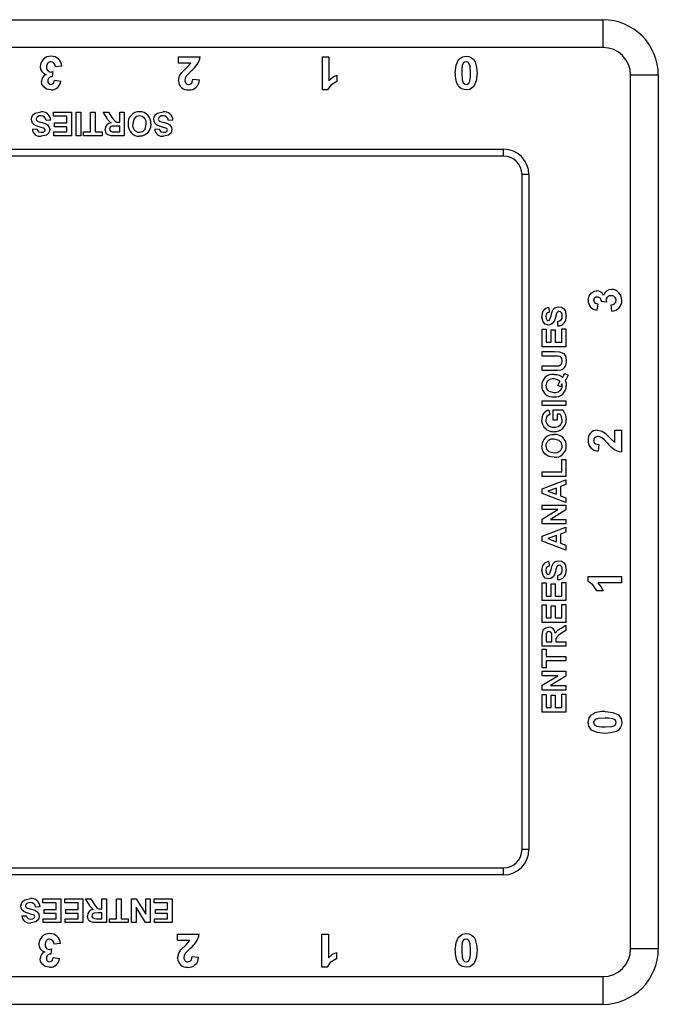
# Model space of a CAD drawing. Extents: x 0 to 219, y 0 to 158.
# Tile 3 of 3: x 150 to 219, y 51 to 158. Entities that reach past the tile are written whole.
import ezdxf

# ---------------------------------------------------------------- set-up
doc = ezdxf.new("R2010")
doc.units = 0
doc.layers.get('0').update_dxf_attribs({"linetype": 'CONTINUOUS'})

msp = doc.modelspace()

# ---------------------------------------------------------------- linework, layer by layer
at = {"color": 7, "linetype": 'CONTINUOUS'}
for p, q in [((78.38, 157.77), (213.13, 157.77)), ((213.13, 157.77), (213.13, 154.77)), ((213.13, 154.77), (78.38, 154.77)), ((167.21, 153.77), (169.56, 153.77)), ((167.21, 153.08), (167.21, 153.77)), ((182.78, 153.77), (183.47, 153.77)), ((182.78, 150.18), (182.78, 153.77)), ((183.47, 153.77), (183.47, 151.21)), ((154.58, 152.75), (153.89, 152.67)), ((168.54, 153.08), (167.21, 153.08)), ((153.61, 152.16), (153.55, 151.61)), ((153.8, 151.24), (154.49, 151.13)), ((168.77, 151.33), (169.46, 151.26)), ((184.35, 151.79), (184.35, 151.1)), ((216.13, 57.27), (216.13, 151.77)), ((219.13, 151.77), (216.13, 151.77)), ((219.13, 151.77), (219.13, 57.27)), ((183.33, 150.18), (182.78, 150.18)), ((153.66, 147.35), (153.66, 147.77)), ((153.66, 147.77), (155.61, 147.77)), ((155.11, 147.35), (153.66, 147.35)), ((155.11, 146.62), (155.11, 147.35)), ((155.61, 147.77), (155.61, 145.21)), ((156.13, 145.21), (156.13, 147.77)), ((156.13, 147.77), (156.63, 147.77)), ((156.63, 147.77), (156.63, 145.21)), ((157.68, 145.63), (157.68, 147.77)), ((157.68, 147.77), (158.17, 147.77)), ((158.17, 147.77), (158.17, 145.63)), ((159.37, 147.27), (159.06, 147.77)), ((159.06, 147.77), (159.64, 147.77)), ((159.64, 147.77), (160, 147.19)), ((160.84, 146.69), (160.84, 147.77)), ((160.84, 147.77), (161.33, 147.77)), ((161.33, 147.77), (161.33, 145.21)), ((151.39, 145.93), (151.88, 145.96)), ((153.37, 146.92), (152.87, 146.88)), ((153.79, 146.19), (153.79, 146.62)), ((153.79, 146.62), (155.11, 146.62)), ((155.11, 146.19), (153.79, 146.19)), ((155.11, 145.63), (155.11, 146.19)), ((160.84, 146.26), (160.44, 146.26)), ((160.73, 146.69), (160.84, 146.69)), ((160.84, 145.63), (160.84, 146.26)), ((164.63, 145.93), (165.12, 145.96)), ((166.6, 146.92), (166.11, 146.88)), ((153.7, 145.21), (153.7, 145.63)), ((153.7, 145.63), (155.11, 145.63)), ((155.61, 145.21), (153.7, 145.21)), ((156.63, 145.21), (156.13, 145.21)), ((156.92, 145.21), (156.92, 145.63)), ((156.92, 145.63), (157.68, 145.63)), ((158.93, 145.21), (156.92, 145.21)), ((158.17, 145.63), (158.93, 145.63)), ((158.93, 145.63), (158.93, 145.21)), ((161.33, 145.21), (160.26, 145.21)), ((160.42, 145.63), (160.84, 145.63)), ((91.13, 143.77), (202.38, 143.77)), ((202.38, 143.02), (91.13, 143.02)), ((202.38, 143.02), (202.38, 143.77)), ((205.13, 141.02), (204.38, 141.02)), ((204.38, 68.02), (204.38, 141.02)), ((205.13, 141.02), (205.13, 68.02)), ((212.59, 127.03), (212.49, 126.34)), ((213.52, 127.22), (212.96, 127.28)), ((214.11, 126.25), (214.02, 126.94)), ((207.28, 126.62), (207.32, 126.12)), ((208.27, 124.64), (208.24, 125.13)), ((206.56, 122.4), (206.56, 124.31)), ((206.56, 124.31), (206.99, 124.31)), ((206.99, 124.31), (206.99, 122.89)), ((207.55, 122.89), (207.55, 124.21)), ((207.55, 124.21), (207.98, 124.21)), ((207.98, 124.21), (207.98, 122.89)), ((208.7, 122.89), (208.7, 124.34)), ((208.7, 124.34), (209.13, 124.34)), ((209.13, 124.34), (209.13, 122.4)), ((206.99, 122.89), (207.55, 122.89)), ((207.98, 122.89), (208.7, 122.89)), ((209.13, 122.4), (206.56, 122.4)), ((206.56, 121.38), (206.56, 121.87)), ((206.56, 121.87), (207.9, 121.87)), ((207.98, 121.38), (206.56, 121.38)), ((206.56, 119.83), (206.56, 120.33)), ((206.56, 120.33), (207.95, 120.33)), ((207.92, 119.83), (206.56, 119.83)), ((209, 119.5), (209.36, 119.31)), ((208.57, 118.05), (208.27, 118.2)), ((206.56, 116.05), (206.56, 116.54)), ((206.56, 116.54), (209.13, 116.54)), ((209.13, 116.54), (209.13, 116.05)), ((209.13, 116.05), (206.56, 116.05)), ((207.28, 115.55), (207.38, 115.06)), ((207.75, 114.47), (207.75, 115.59)), ((207.75, 115.59), (208.78, 115.59)), ((208.17, 115.09), (208.17, 114.47)), ((208.51, 115.09), (208.17, 115.09)), ((208.17, 114.47), (207.75, 114.47)), ((214.44, 113.38), (215.13, 113.38)), ((214.44, 112.04), (214.44, 113.38)), ((215.13, 113.38), (215.13, 111.03)), ((212.69, 111.81), (212.62, 111.12)), ((208.7, 108.87), (208.7, 110.19)), ((208.7, 110.19), (209.13, 110.19)), ((209.13, 110.19), (209.13, 108.37)), ((206.56, 108.37), (206.56, 108.87)), ((206.56, 108.87), (208.7, 108.87)), ((209.13, 108.37), (206.56, 108.37)), ((206.56, 107.04), (209.13, 108.01)), ((209.13, 108.01), (209.13, 107.49)), ((206.56, 106.51), (206.56, 107.04)), ((209.13, 105.54), (206.56, 106.51)), ((208.11, 107.11), (207.19, 106.78)), ((207.19, 106.78), (208.11, 106.44)), ((208.11, 106.44), (208.11, 107.11)), ((209.13, 107.49), (208.54, 107.27)), ((208.54, 107.27), (208.54, 106.29)), ((208.54, 106.29), (209.13, 106.07)), ((209.13, 106.07), (209.13, 105.54)), ((206.56, 104.79), (206.56, 105.28)), ((206.56, 105.28), (209.13, 105.28)), ((206.56, 103.75), (208.25, 104.79)), ((208.25, 104.79), (206.56, 104.79)), ((209.13, 104.75), (207.47, 103.73)), ((209.13, 105.28), (209.13, 104.75)), ((206.56, 103.24), (206.56, 103.75)), ((207.47, 103.73), (209.13, 103.73)), ((209.13, 103.73), (209.13, 103.24)), ((209.13, 103.24), (206.56, 103.24)), ((206.56, 101.9), (209.13, 102.88)), ((209.13, 102.35), (208.54, 102.13)), ((209.13, 102.88), (209.13, 102.35)), ((206.56, 101.38), (206.56, 101.9)), ((209.13, 100.41), (206.56, 101.38)), ((208.11, 101.98), (207.19, 101.64)), ((207.19, 101.64), (208.11, 101.3)), ((208.11, 101.3), (208.11, 101.98)), ((208.54, 102.13), (208.54, 101.15)), ((208.54, 101.15), (209.13, 100.93)), ((209.13, 100.93), (209.13, 100.41)), ((207.28, 99.15), (207.32, 98.66)), ((208.27, 97.18), (208.24, 97.67)), ((211.53, 97.56), (215.13, 97.56)), ((211.53, 97), (211.53, 97.56)), ((215.13, 97.56), (215.13, 96.86)), ((206.56, 94.94), (206.56, 96.85)), ((206.56, 96.85), (206.99, 96.85)), ((206.99, 96.85), (206.99, 95.43)), ((207.55, 95.43), (207.55, 96.75)), ((207.55, 96.75), (207.98, 96.75)), ((207.98, 96.75), (207.98, 95.43)), ((208.7, 95.43), (208.7, 96.88)), ((208.7, 96.88), (209.13, 96.88)), ((209.13, 96.88), (209.13, 94.94)), ((213.15, 95.99), (212.46, 95.99)), ((215.13, 96.86), (212.57, 96.86)), ((209.13, 94.94), (206.56, 94.94)), ((206.99, 95.43), (207.55, 95.43)), ((207.98, 95.43), (208.7, 95.43)), ((206.56, 92.57), (206.56, 94.48)), ((206.56, 94.48), (206.99, 94.48)), ((206.99, 94.48), (206.99, 93.06)), ((207.55, 93.06), (207.55, 94.38)), ((207.55, 94.38), (207.98, 94.38)), ((207.98, 94.38), (207.98, 93.06)), ((208.7, 93.06), (208.7, 94.51)), ((208.7, 94.51), (209.13, 94.51)), ((209.13, 94.51), (209.13, 92.57)), ((206.99, 93.06), (207.55, 93.06)), ((207.98, 93.06), (208.7, 93.06)), ((209.13, 92.57), (206.56, 92.57)), ((209.13, 91.7), (208.55, 91.33)), ((208.62, 91.96), (209.13, 92.27)), ((209.13, 92.27), (209.13, 91.7)), ((206.56, 90), (206.56, 91.08)), ((206.99, 90.91), (206.99, 90.49)), ((207.61, 90.49), (207.61, 90.89)), ((208.04, 90.61), (208.04, 90.49)), ((209.13, 90), (206.56, 90)), ((206.56, 87.66), (206.56, 89.67)), ((206.56, 89.67), (206.99, 89.67)), ((206.99, 90.49), (207.61, 90.49)), ((206.99, 89.67), (206.99, 88.91)), ((208.04, 90.49), (209.13, 90.49)), ((209.13, 90.49), (209.13, 90)), ((206.99, 88.91), (209.13, 88.91)), ((209.13, 88.42), (206.99, 88.42)), ((206.99, 88.42), (206.99, 87.66)), ((209.13, 88.91), (209.13, 88.42)), ((206.99, 87.66), (206.56, 87.66)), ((206.56, 86.81), (206.56, 87.3)), ((206.56, 87.3), (209.13, 87.3)), ((206.56, 85.78), (208.25, 86.81)), ((208.25, 86.81), (206.56, 86.81)), ((209.13, 86.77), (207.47, 85.75)), ((209.13, 87.3), (209.13, 86.77)), ((206.56, 85.26), (206.56, 85.78)), ((209.13, 85.26), (206.56, 85.26)), ((207.47, 85.75), (209.13, 85.75)), ((209.13, 85.75), (209.13, 85.26)), ((206.56, 82.89), (206.56, 84.8)), ((206.56, 84.8), (206.99, 84.8)), ((206.99, 84.8), (206.99, 83.38)), ((207.55, 83.38), (207.55, 84.7)), ((207.55, 84.7), (207.98, 84.7)), ((207.98, 84.7), (207.98, 83.38)), ((208.7, 83.38), (208.7, 84.83)), ((208.7, 84.83), (209.13, 84.83)), ((209.13, 84.83), (209.13, 82.89)), ((206.99, 83.38), (207.55, 83.38)), ((207.98, 83.38), (208.7, 83.38)), ((209.13, 82.89), (206.56, 82.89)), ((205.13, 68.02), (204.38, 68.02)), ((91.13, 66.02), (202.38, 66.02)), ((202.38, 65.27), (91.13, 65.27)), ((202.38, 65.27), (202.38, 66.02)), ((152.24, 61.82), (151.74, 61.78)), ((152.53, 62.25), (152.53, 62.67)), ((152.53, 62.67), (154.47, 62.67)), ((153.98, 62.25), (152.53, 62.25)), ((153.98, 61.52), (153.98, 62.25)), ((154.47, 62.67), (154.47, 60.11)), ((154.9, 62.25), (154.9, 62.67)), ((154.9, 62.67), (156.85, 62.67)), ((156.35, 62.25), (154.9, 62.25)), ((156.35, 61.52), (156.35, 62.25)), ((156.85, 62.67), (156.85, 60.11)), ((157.45, 62.17), (157.14, 62.67)), ((157.14, 62.67), (157.72, 62.67)), ((157.72, 62.67), (158.08, 62.09)), ((158.92, 61.59), (158.92, 62.67)), ((158.92, 62.67), (159.41, 62.67)), ((159.41, 62.67), (159.41, 60.11)), ((160.5, 60.53), (160.5, 62.67)), ((160.5, 62.67), (160.99, 62.67)), ((160.99, 62.67), (160.99, 60.53)), ((162.11, 60.11), (162.11, 62.67)), ((162.11, 62.67), (162.64, 62.67)), ((163.64, 60.11), (162.61, 61.79)), ((162.61, 61.79), (162.61, 60.11)), ((162.64, 62.67), (163.66, 61.01)), ((163.66, 61.01), (163.66, 62.67)), ((163.66, 62.67), (164.15, 62.67)), ((164.15, 62.67), (164.15, 60.11)), ((164.58, 62.25), (164.58, 62.67)), ((164.58, 62.67), (166.53, 62.67)), ((166.03, 62.25), (164.58, 62.25)), ((166.03, 61.52), (166.03, 62.25)), ((166.53, 62.67), (166.53, 60.11)), ((150.26, 60.83), (150.75, 60.86)), ((152.66, 61.09), (152.66, 61.52)), ((152.66, 61.52), (153.98, 61.52)), ((153.98, 61.09), (152.66, 61.09)), ((153.98, 60.53), (153.98, 61.09)), ((155.03, 61.09), (155.03, 61.52)), ((155.03, 61.52), (156.35, 61.52)), ((156.35, 61.09), (155.03, 61.09)), ((156.35, 60.53), (156.35, 61.09)), ((158.92, 61.16), (158.52, 61.16)), ((158.81, 61.59), (158.92, 61.59)), ((158.92, 60.53), (158.92, 61.16)), ((164.71, 61.09), (164.71, 61.52)), ((164.71, 61.52), (166.03, 61.52)), ((166.03, 61.09), (164.71, 61.09)), ((166.03, 60.53), (166.03, 61.09)), ((152.56, 60.11), (152.56, 60.53)), ((152.56, 60.53), (153.98, 60.53)), ((154.47, 60.11), (152.56, 60.11)), ((154.94, 60.11), (154.94, 60.53)), ((154.94, 60.53), (156.35, 60.53)), ((156.85, 60.11), (154.94, 60.11)), ((159.41, 60.11), (158.34, 60.11)), ((158.5, 60.53), (158.92, 60.53)), ((159.74, 60.11), (159.74, 60.53)), ((159.74, 60.53), (160.5, 60.53)), ((161.75, 60.11), (159.74, 60.11)), ((160.99, 60.53), (161.75, 60.53)), ((161.75, 60.53), (161.75, 60.11)), ((162.61, 60.11), (162.11, 60.11)), ((164.15, 60.11), (163.64, 60.11)), ((164.62, 60.11), (164.62, 60.53)), ((164.62, 60.53), (166.03, 60.53)), ((166.53, 60.11), (164.62, 60.11)), ((167.11, 58.18), (167.11, 58.87)), ((167.11, 58.87), (169.46, 58.87)), ((182.73, 58.87), (183.42, 58.87)), ((182.73, 55.28), (182.73, 58.87)), ((183.42, 58.87), (183.42, 56.31)), ((154.44, 57.85), (153.75, 57.77)), ((168.44, 58.18), (167.11, 58.18)), ((153.47, 57.26), (153.4, 56.71)), ((184.3, 56.89), (184.3, 56.2)), ((219.13, 57.27), (216.13, 57.27)), ((153.65, 56.34), (154.34, 56.23)), ((168.68, 56.43), (169.37, 56.36)), ((183.29, 55.28), (182.73, 55.28)), ((78.38, 54.27), (213.13, 54.27)), ((213.13, 54.27), (213.13, 51.27)), ((213.13, 51.27), (78.38, 51.27))]:
    msp.add_line(p, q, dxfattribs=at)
for points in [[(197.15, 152), (197.24, 152.85), (197.51, 153.45)], [(197.51, 153.45), (197.93, 153.75), (198.33, 153.82)], [(198.33, 153.82), (198.63, 153.78), (198.92, 153.66), (199.15, 153.46), (199.31, 153.2), (199.47, 152.61), (199.51, 151.99)], [(167.55, 152.06), (168.12, 152.62), (168.54, 153.08)], [(197.92, 152.87), (197.86, 152.38), (197.85, 152)], [(198.33, 153.22), (198.17, 153.19), (198.04, 153.1), (197.92, 152.87)], [(198.81, 152), (198.77, 152.73), (198.64, 153.07), (198.51, 153.18), (198.33, 153.22)], [(153.34, 152.11), (153.5, 152.13), (153.61, 152.16)], [(153.4, 150.78), (153.58, 150.83), (153.71, 150.96), (153.8, 151.24)], [(167.21, 151.16), (167.32, 151.69), (167.55, 152.06)], [(168.03, 151.66), (167.93, 151.44), (167.9, 151.25)], [(168.58, 152.24), (168.27, 151.93), (168.03, 151.66)], [(168.32, 150.78), (168.47, 150.8), (168.6, 150.87), (168.69, 150.99), (168.77, 151.33)], [(183.47, 151.21), (183.93, 151.59), (184.35, 151.79)], [(197.85, 152), (197.89, 151.27), (198.02, 150.93), (198.15, 150.82), (198.33, 150.78)], [(198.74, 151.13), (198.8, 151.61), (198.81, 152)], [(199.51, 151.99), (199.42, 151.15), (199.15, 150.54)], [(152.62, 150.5), (152.42, 150.81), (152.37, 151.1)], [(153.41, 150.18), (152.93, 150.27), (152.62, 150.5)], [(184.35, 151.1), (183.68, 150.69), (183.33, 150.18)], [(198.33, 150.18), (197.82, 150.29), (197.51, 150.55)], [(198.33, 150.78), (198.49, 150.81), (198.62, 150.9), (198.74, 151.13)], [(199.15, 150.54), (198.73, 150.24), (198.33, 150.18)], [(151.29, 147.02), (151.34, 147.28), (151.48, 147.52), (151.69, 147.68), (152.31, 147.81)], [(152.7, 146), (152.25, 146.16), (151.8, 146.3), (151.59, 146.4), (151.42, 146.57), (151.32, 146.78), (151.29, 147.02)], [(152.3, 147.38), (152.11, 147.36), (151.93, 147.28), (151.83, 147.17), (151.79, 147.02)], [(159.9, 146.62), (159.57, 146.95), (159.37, 147.27)], [(160, 147.19), (160.16, 146.98), (160.34, 146.78), (160.52, 146.7), (160.73, 146.69)], [(162.98, 147.38), (162.63, 147.29), (162.37, 147.03), (162.26, 146.48)], [(164.53, 147.02), (164.58, 147.28), (164.72, 147.52), (164.93, 147.68), (165.55, 147.81)], [(165.93, 146), (165.49, 146.16), (165.04, 146.3), (164.83, 146.4), (164.66, 146.57), (164.56, 146.78), (164.53, 147.02)], [(165.54, 147.38), (165.34, 147.36), (165.17, 147.28), (165.06, 147.17), (165.02, 147.02)], [(151.88, 145.96), (151.94, 145.79), (152.07, 145.66), (152.35, 145.6)], [(152.03, 146.76), (152.26, 146.69), (152.44, 146.65)], [(152.44, 146.65), (152.79, 146.54), (153.03, 146.39)], [(152.77, 145.85), (152.75, 145.94), (152.7, 146)], [(153.03, 146.39), (153.22, 146.13), (153.27, 145.88)], [(160.26, 145.21), (159.91, 145.22), (159.57, 145.32), (159.43, 145.43), (159.34, 145.58), (159.26, 145.92)], [(160.44, 146.26), (160.01, 146.24), (159.91, 146.21), (159.82, 146.14), (159.77, 146.05), (159.75, 145.94)], [(159.75, 145.94), (159.78, 145.82), (159.85, 145.72), (160.03, 145.64)], [(162.98, 145.6), (163.33, 145.68), (163.59, 145.93), (163.71, 146.49)], [(164.2, 146.5), (164.17, 146.13), (164.08, 145.85)], [(165.12, 145.96), (165.18, 145.79), (165.3, 145.66), (165.58, 145.6)], [(165.26, 146.76), (165.5, 146.69), (165.68, 146.65)], [(165.68, 146.65), (166.02, 146.54), (166.27, 146.39)], [(166.01, 145.85), (165.98, 145.94), (165.93, 146)], [(166.27, 146.39), (166.46, 146.13), (166.5, 145.88)], [(153.27, 145.88), (153.17, 145.54), (152.91, 145.29), (152.35, 145.17)], [(152.35, 145.6), (152.55, 145.62), (152.69, 145.69)], [(152.69, 145.69), (152.76, 145.77), (152.77, 145.85)], [(160.03, 145.64), (160.25, 145.63), (160.42, 145.63)], [(163.53, 145.27), (163.23, 145.19), (162.98, 145.17)], [(164.08, 145.85), (163.82, 145.48), (163.53, 145.27)], [(165.58, 145.6), (165.78, 145.62), (165.93, 145.69)], [(166.5, 145.88), (166.41, 145.54), (166.14, 145.29), (165.59, 145.17)], [(165.93, 145.69), (165.99, 145.77), (166.01, 145.85)], [(211.53, 127.42), (211.63, 127.9), (211.86, 128.21)], [(211.86, 128.21), (212.17, 128.41), (212.46, 128.46)], [(212.13, 127.43), (212.18, 127.25), (212.31, 127.12), (212.59, 127.03)], [(213.47, 127.49), (213.49, 127.34), (213.52, 127.22)], [(207.32, 126.12), (207.14, 126.07), (207.01, 125.94), (206.96, 125.66)], [(207.36, 125.31), (207.52, 125.75), (207.65, 126.21), (207.76, 126.42), (207.93, 126.59), (208.14, 126.69), (208.37, 126.71)], [(208.11, 125.98), (208.05, 125.75), (208, 125.56)], [(208.37, 126.71), (208.64, 126.67), (208.87, 126.53), (209.04, 126.31), (209.16, 125.69)], [(208.73, 125.71), (208.71, 125.9), (208.64, 126.08), (208.53, 126.18), (208.38, 126.22)], [(207.24, 124.74), (206.89, 124.84), (206.65, 125.1), (206.53, 125.65)], [(206.96, 125.66), (206.98, 125.46), (207.05, 125.31)], [(207.05, 125.31), (207.12, 125.25), (207.2, 125.23)], [(207.2, 125.23), (207.3, 125.26), (207.36, 125.31)], [(207.75, 124.98), (207.49, 124.79), (207.24, 124.74)], [(208, 125.56), (207.89, 125.22), (207.75, 124.98)], [(207.9, 121.87), (208.43, 121.85), (208.91, 121.65), (209.11, 121.29), (209.16, 120.88)], [(207.95, 120.33), (208.2, 120.33), (208.38, 120.35)], [(208.73, 120.87), (208.69, 121.13), (208.62, 121.24), (208.51, 121.33), (208.25, 121.37), (207.98, 121.38)], [(208.38, 120.35), (208.56, 120.43), (208.68, 120.58), (208.73, 120.87)], [(207.84, 119.4), (208.16, 119.38), (208.41, 119.31)], [(208.57, 119.88), (208.21, 119.84), (207.92, 119.83)], [(208.41, 119.31), (208.63, 119.21), (208.78, 119.09)], [(208.78, 119.09), (208.92, 119.32), (209, 119.5)], [(209.36, 119.31), (209.31, 119.19), (209.27, 119.09)], [(208.52, 118.68), (208.16, 118.87), (207.85, 118.91)], [(208.27, 118.2), (208.39, 118.48), (208.52, 118.68)], [(208.7, 118.37), (208.62, 118.2), (208.57, 118.05)], [(208.73, 118.16), (208.72, 118.28), (208.7, 118.37)], [(209.27, 119.09), (209.15, 118.9), (209.05, 118.75)], [(209.05, 118.75), (209.14, 118.45), (209.16, 118.2)], [(206.96, 118.19), (207.04, 117.84), (207.29, 117.58), (207.84, 117.46)], [(208.73, 114.47), (208.66, 114.83), (208.51, 115.09)], [(208.78, 115.59), (209.08, 115.01), (209.16, 114.5)], [(206.65, 113.87), (206.55, 114.2), (206.53, 114.47)], [(212.51, 113.38), (213.05, 113.26), (213.41, 113.03)], [(213.41, 113.03), (213.97, 112.46), (214.44, 112.04)], [(208.73, 111.67), (208.65, 112.02), (208.39, 112.27), (207.84, 112.39)], [(212.13, 112.26), (212.15, 112.11), (212.23, 111.98), (212.34, 111.89), (212.69, 111.81)], [(213.02, 112.55), (212.8, 112.66), (212.6, 112.69)], [(213.6, 112), (213.29, 112.32), (213.02, 112.55)], [(206.63, 111.12), (206.55, 111.42), (206.53, 111.66)], [(207.21, 110.56), (206.83, 110.82), (206.63, 111.12)], [(206.96, 111.67), (207.04, 111.32), (207.29, 111.06), (207.84, 110.94)], [(207.86, 110.45), (207.49, 110.48), (207.21, 110.56)], [(207.36, 97.85), (207.52, 98.29), (207.65, 98.75), (207.76, 98.96), (207.93, 99.12), (208.14, 99.22), (208.37, 99.25)], [(208.37, 99.25), (208.64, 99.2), (208.87, 99.07), (209.04, 98.85), (209.16, 98.23)], [(207.24, 97.28), (206.89, 97.38), (206.65, 97.64), (206.53, 98.19)], [(207.32, 98.66), (207.14, 98.61), (207.01, 98.48), (206.96, 98.2)], [(206.96, 98.2), (206.98, 98), (207.05, 97.85)], [(208, 98.1), (207.89, 97.76), (207.75, 97.51)], [(208.11, 98.52), (208.05, 98.29), (208, 98.1)], [(208.73, 98.24), (208.71, 98.44), (208.64, 98.62), (208.53, 98.72), (208.38, 98.76)], [(207.05, 97.85), (207.12, 97.79), (207.2, 97.77)], [(207.2, 97.77), (207.3, 97.8), (207.36, 97.85)], [(207.75, 97.51), (207.49, 97.32), (207.24, 97.28)], [(212.46, 95.99), (212.04, 96.66), (211.53, 97)], [(212.57, 96.86), (212.94, 96.41), (213.15, 95.99)], [(206.56, 91.08), (206.58, 91.43), (206.67, 91.77), (206.79, 91.9), (206.93, 92), (207.27, 92.08)], [(207.98, 91.43), (208.3, 91.77), (208.62, 91.96)], [(207, 91.31), (206.99, 91.09), (206.99, 90.91)], [(207.29, 91.58), (207.17, 91.56), (207.07, 91.49), (207, 91.31)], [(207.61, 90.89), (207.59, 91.33), (207.56, 91.43), (207.5, 91.51), (207.4, 91.57), (207.29, 91.58)], [(208.55, 91.33), (208.33, 91.17), (208.14, 91), (208.05, 90.81), (208.04, 90.61)], [(211.53, 81.76), (211.64, 82.26), (211.9, 82.58)], [(213.36, 82.24), (212.63, 82.2), (212.29, 82.07), (212.17, 81.93), (212.13, 81.76)], [(213.36, 82.93), (214.2, 82.85), (214.81, 82.58)], [(214.22, 82.16), (213.74, 82.23), (213.36, 82.24)], [(214.58, 81.76), (214.54, 81.92), (214.45, 82.05), (214.22, 82.16)], [(214.81, 82.58), (215.11, 82.16), (215.17, 81.76)], [(211.9, 80.94), (211.6, 81.36), (211.53, 81.76)], [(212.13, 81.76), (212.16, 81.6), (212.26, 81.46), (212.49, 81.35)], [(212.49, 81.35), (212.97, 81.28), (213.36, 81.27)], [(215.17, 81.76), (215.14, 81.45), (215.01, 81.17), (214.81, 80.94), (214.56, 80.77), (213.96, 80.62), (213.35, 80.58)], [(213.36, 81.27), (214.08, 81.32), (214.42, 81.44), (214.54, 81.58), (214.58, 81.76)], [(213.35, 80.58), (212.5, 80.67), (211.9, 80.94)], [(150.16, 61.92), (150.21, 62.18), (150.35, 62.42), (150.56, 62.58), (151.18, 62.71)], [(151.57, 60.9), (151.12, 61.06), (150.67, 61.2), (150.46, 61.3), (150.29, 61.47), (150.19, 61.68), (150.16, 61.92)], [(151.17, 62.28), (150.98, 62.26), (150.8, 62.18), (150.69, 62.07), (150.65, 61.92)], [(157.98, 61.52), (157.65, 61.85), (157.45, 62.17)], [(158.08, 62.09), (158.24, 61.88), (158.41, 61.68), (158.6, 61.6), (158.81, 61.59)], [(150.75, 60.86), (150.81, 60.69), (150.93, 60.56), (151.21, 60.5)], [(150.9, 61.66), (151.13, 61.59), (151.31, 61.55)], [(152.14, 60.78), (152.04, 60.44), (151.78, 60.19), (151.22, 60.07)], [(151.31, 61.55), (151.66, 61.44), (151.9, 61.29)], [(151.56, 60.59), (151.63, 60.67), (151.64, 60.75)], [(151.64, 60.75), (151.62, 60.84), (151.57, 60.9)], [(151.9, 61.29), (152.09, 61.03), (152.14, 60.78)], [(158.34, 60.11), (157.98, 60.12), (157.65, 60.22), (157.51, 60.33), (157.42, 60.48), (157.34, 60.82)], [(158.52, 61.16), (158.09, 61.14), (157.99, 61.11), (157.9, 61.04), (157.85, 60.95), (157.83, 60.84)], [(157.83, 60.84), (157.85, 60.72), (157.93, 60.62), (158.11, 60.54)], [(151.21, 60.5), (151.42, 60.52), (151.56, 60.59)], [(158.11, 60.54), (158.33, 60.53), (158.5, 60.53)], [(197.51, 58.55), (197.93, 58.85), (198.33, 58.92)], [(198.33, 58.92), (198.63, 58.88), (198.92, 58.76), (199.15, 58.56), (199.31, 58.3), (199.47, 57.71), (199.51, 57.09)], [(167.46, 57.16), (168.03, 57.72), (168.44, 58.18)], [(197.15, 57.1), (197.24, 57.95), (197.51, 58.55)], [(197.92, 57.97), (197.86, 57.48), (197.85, 57.1)], [(198.33, 58.32), (198.17, 58.29), (198.04, 58.2), (197.92, 57.97)], [(198.81, 57.1), (198.77, 57.83), (198.64, 58.17), (198.51, 58.28), (198.33, 58.32)], [(153.19, 57.21), (153.35, 57.23), (153.47, 57.26)], [(167.11, 56.26), (167.23, 56.79), (167.46, 57.16)], [(167.94, 56.76), (167.83, 56.54), (167.8, 56.35)], [(168.49, 57.34), (168.17, 57.03), (167.94, 56.76)], [(183.42, 56.31), (183.88, 56.69), (184.3, 56.89)], [(197.85, 57.1), (197.89, 56.37), (198.02, 56.03), (198.15, 55.92), (198.33, 55.88)], [(198.74, 56.23), (198.8, 56.71), (198.81, 57.1)], [(199.51, 57.09), (199.42, 56.25), (199.15, 55.64)], [(152.47, 55.6), (152.27, 55.91), (152.22, 56.2)], [(153.26, 55.28), (152.78, 55.37), (152.47, 55.6)], [(153.26, 55.88), (153.44, 55.93), (153.57, 56.06), (153.65, 56.34)], [(168.23, 55.88), (168.37, 55.9), (168.51, 55.97), (168.6, 56.09), (168.68, 56.43)], [(184.3, 56.2), (183.63, 55.79), (183.29, 55.28)], [(198.33, 55.28), (197.82, 55.39), (197.51, 55.65)], [(198.33, 55.88), (198.49, 55.91), (198.62, 56), (198.74, 56.23)], [(199.15, 55.64), (198.73, 55.34), (198.33, 55.28)]]:
    msp.add_lwpolyline(points, dxfattribs=at)
for centre, radius, start, end in [((213.13, 151.77), 6, 0, 90), ((213.13, 151.77), 3, 0, 90), ((153.37, 152.68), 1.14, 87.642, 179.1808), ((153.45, 152.68), 1.14, 3.4414, 91.4766), ((167.16, 154.23), 2.44, 305.7512, 349.3204), ((153.06, 152.66), 0.826, 177.7404, 258.152), ((153.44, 152.71), 0.516, 93.4416, 186.1116), ((153.39, 152.58), 0.468, 171.3442, 264.3632), ((153.36, 152.69), 0.531, 357.4248, 85.2001), ((153.21, 151.08), 0.843, 112.7022, 178.5174), ((153.49, 151.18), 0.43, 82.1423, 182.7405), ((168.31, 151.19), 0.416, 172.2631, 271.9527), ((168.38, 151.26), 1.09, 266.4363, 359.954), ((199.48, 151.79), 2.33, 174.9539, 212.3555), ((153.4, 151.12), 0.344, 173.4626, 270.1777), ((153.45, 151.22), 1.04, 267.8145, 355.2247), ((168.2, 151.17), 0.996, 180.6625, 276.2286), ((152.07, 147.04), 0.281, 182.4023, 261.7918), ((152.34, 146.84), 0.538, 4.6131, 93.7779), ((152.42, 146.86), 0.947, 3.172, 96.4609), ((162.94, 146.62), 1.19, 88.3104, 186.1647), ((163.02, 146.62), 1.19, 354.5412, 91.8389), ((162.95, 146.61), 0.768, 350.736, 87.7128), ((165.3, 147.04), 0.281, 182.4026, 261.7917), ((165.57, 146.84), 0.538, 4.6129, 93.7781), ((165.66, 146.86), 0.947, 3.172, 96.4609), ((152.21, 145.98), 0.82, 183.5328, 280.0202), ((159.95, 145.94), 0.687, 93.5442, 181.7341), ((162.96, 146.37), 1.2, 174.2487, 271.3016), ((162.99, 146.35), 0.748, 169.7582, 268.9444), ((165.45, 145.98), 0.82, 183.5327, 280.0202), ((202.38, 141.02), 2.75, 0, 90), ((202.38, 141.02), 2, 0, 90), ((212.43, 127.62), 0.842, 22.6912, 88.5286), ((214.02, 127.77), 0.825, 87.7269, 168.1659), ((213.94, 127.44), 0.469, 81.4009, 174.3071), ((214.06, 127.4), 0.516, 3.4382, 96.1152), ((214.03, 127.46), 1.14, 357.6847, 89.1378), ((212.58, 127.38), 1.04, 177.8158, 265.2233), ((212.48, 127.43), 0.343, 83.3048, 180.3356), ((212.54, 127.34), 0.43, 352.0622, 92.8204), ((214.05, 127.47), 0.532, 267.4594, 355.1655), ((214.04, 127.38), 1.14, 273.4412, 1.4767), ((207.34, 125.8), 0.82, 93.5241, 190.0285), ((208.39, 125.94), 0.281, 92.3139, 171.8792), ((208.2, 125.67), 0.538, 274.5858, 3.8056), ((208.22, 125.59), 0.948, 273.1861, 6.4467), ((208.28, 120.73), 0.897, 289.2276, 9.8901), ((207.71, 118.22), 1.19, 84.0282, 181.6292), ((207.71, 118.17), 0.758, 79.7877, 178.318), ((207.71, 118.15), 1.19, 177.8853, 276.3845), ((207.97, 118.15), 1.19, 263.888, 2.3454), ((207.98, 118.21), 0.758, 259.4533, 356.3649), ((207.5, 114.6), 0.979, 102.6087, 187.2567), ((207.53, 114.5), 0.578, 104.9645, 183.266), ((207.71, 114.46), 0.757, 179.383, 277.7515), ((207.95, 114.48), 0.786, 260.2273, 358.7627), ((207.92, 114.45), 1.24, 265.9495, 2.3357), ((207.73, 111.69), 1.2, 84.2453, 181.3049), ((207.76, 114.47), 1.26, 208.6058, 273.6121), ((207.98, 111.71), 1.19, 358.2969, 96.1781), ((212.52, 112.38), 0.996, 90.6968, 186.1938), ((207.7, 111.66), 0.748, 79.781, 178.9218), ((212.62, 112.21), 1.09, 176.4366, 269.9538), ((212.55, 112.27), 0.416, 82.304, 181.9114), ((215.58, 113.42), 2.44, 215.7082, 259.3632), ((207.97, 111.7), 0.767, 260.7139, 357.7347), ((207.97, 111.63), 1.19, 264.5468, 1.8332), ((207.34, 98.34), 0.82, 93.5241, 190.0286), ((208.39, 98.48), 0.281, 92.3141, 171.8793), ((208.2, 98.21), 0.538, 274.5858, 3.8056), ((208.22, 98.13), 0.948, 273.1862, 6.4467), ((207.29, 91.39), 0.687, 3.5174, 91.7608), ((213.15, 80.61), 2.33, 84.9504, 122.3589), ((202.38, 68.02), 2.75, 270, 0), ((202.38, 68.02), 2, 270, 0), ((150.94, 61.94), 0.281, 182.4011, 261.7932), ((151.2, 61.74), 0.538, 4.6131, 93.7783), ((151.29, 61.76), 0.947, 3.1719, 96.4609), ((151.08, 60.88), 0.82, 183.5331, 280.0199), ((158.03, 60.84), 0.687, 93.5444, 181.734), ((153.23, 57.78), 1.14, 87.6418, 179.1809), ((153.3, 57.78), 1.14, 3.4414, 91.4766), ((167.06, 59.33), 2.44, 305.7509, 349.3206), ((152.91, 57.76), 0.826, 177.7405, 258.1522), ((153.29, 57.81), 0.516, 93.4417, 186.1114), ((153.24, 57.68), 0.468, 171.3444, 264.3631), ((153.21, 57.79), 0.531, 357.4248, 85.2), ((153.07, 56.18), 0.843, 112.7026, 178.5173), ((153.35, 56.28), 0.43, 82.1419, 182.7409), ((199.48, 56.89), 2.33, 174.9539, 212.3556), ((213.13, 57.27), 3, 270, 0), ((213.13, 57.27), 6, 270, 0), ((153.26, 56.22), 0.344, 173.4625, 270.1776), ((153.3, 56.32), 1.04, 267.8139, 355.225), ((168.1, 56.27), 0.996, 180.662, 276.229), ((168.21, 56.29), 0.416, 172.2633, 271.9523), ((168.28, 56.36), 1.09, 266.4362, 359.9539)]:
    msp.add_arc(centre, radius, start, end, dxfattribs=at)

doc.saveas('drawing.dxf')
